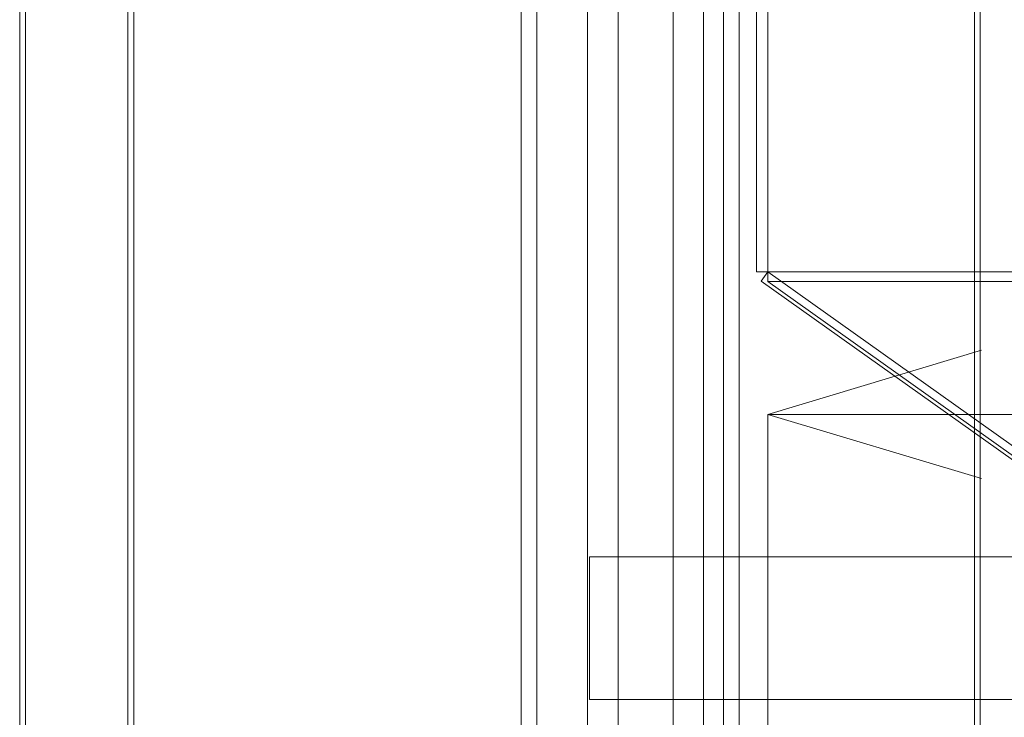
# Model space of a CAD drawing. Header units: millimetres. Extents: x -4395 to 65662, y -65530 to 6847.
# Tile 164 of 256: x -2250 to -1559, y -33912 to -33423. Entities that reach past the tile are written whole.
import ezdxf

# ---------------------------------------------------------------- set-up
doc = ezdxf.new("R2010")
doc.units = ezdxf.units.MM
for name, color, linetype, lineweight in [('COTAS_O', 1, 'Continuous', 0), ('frontal_C02', 7, 'Continuous', 0), ('frontal_C03', 7, 'Continuous', 0), ('frontal_dosificador', 7, 'Continuous', 0), ('frontal_tolva', 7, 'Continuous', 0)]:
    doc.layers.add(name, color=color, linetype=linetype, lineweight=lineweight)
doc.dimstyles.new('R19_100', dxfattribs={"dimtxt": 250, "dimasz": 150, "dimexe": 150, "dimexo": 80, "dimgap": 100, "dimtad": 1, "dimtih": 1, "dimtoh": 1, "dimdsep": 46, "dimcen": 0.09, "dimadec": 0, "dimazin": 0, "dimtfac": 1, "dimtdec": 4, "dimtofl": 0, "dimtmove": 0, "dimatfit": 3, "dimfxl": 1, "dimtolj": 1, "dimtzin": 0, "dimarcsym": 0})

# ---------------------------------------------------------------- blocks, each defined once
blk = doc.blocks.new('DIM_R33_42')
at = {"layer": 'COTAS_O'}
for p, q in [((-1725, -31700), (-1025, -31700)), ((-1025, -31700), (-1070, -31850)), ((-1025, -34400), (-1025, -31700)), ((-1025, -31700), (-980, -31850)), ((-1025, -34400), (-1070, -34250)), ((-1025, -34400), (-980, -34250)), ((-1725, -34400), (-1025, -34400))]:
    blk.add_line(p, q, dxfattribs=at)
blk.add_text('2700 O', height=250, rotation=90, dxfattribs=at).set_placement((-1125, -33050))
blk = doc.blocks.new('DIM_R33_43')
at = {"layer": 'COTAS_O'}
for p, q in [((-1725, -33700), (-1575, -33655)), ((1725, -33700), (1575, -33655)), ((-1725, -34400), (-1725, -33700)), ((-1725, -33700), (1725, -33700)), ((-1725, -33700), (-1575, -33745)), ((1725, -33700), (1575, -33745)), ((1725, -34400), (1725, -33700))]:
    blk.add_line(p, q, dxfattribs=at)
blk.add_text('3450 O', height=250, dxfattribs=at).set_placement((0, -33600))

msp = doc.modelspace()

# ---------------------------------------------------------------- linework, layer by layer
at = {"layer": 'frontal_C02'}
for p, q in [((-2250, -35988), (-2250, -33185.445)), ((-2246, -35988), (-2246, -33185.445)), ((-2174, -33185.445), (-2174, -35988)), ((-2170, -35988), (-2170, -33185.445))]:
    msp.add_line(p, q, dxfattribs=at)
at = {"layer": 'frontal_C03'}
for p, q in [((-1580, -35988), (-1580, -33352.082)), ((-1576, -35988), (-1576, -33352.082))]:
    msp.add_line(p, q, dxfattribs=at)
at = {"layer": 'frontal_dosificador'}
for p, q in [((-1830, -34780), (-1830, -32240)), ((-1770, -34780), (-1770, -32240)), ((-150, -33800), (-1850, -33800)), ((-1850, -33900), (-1850, -33800)), ((-150, -33900), (-1850, -33900))]:
    msp.add_line(p, q, dxfattribs=at)
at = {"layer": 'frontal_tolva'}
for p, q in [((-1898, -35980), (-1898, -32700)), ((-1887, -35980), (-1887, -32700)), ((-1756, -35980), (-1756, -32700)), ((-1745, -35980), (-1745, -32700)), ((-1733, -33600), (-1733, -32700)), ((-1725, -33600), (-1725, -32700)), ((-1851.5, -34332.806), (-1851.5, -32835.806)), ((-1791.5, -32835.806), (-1791.5, -34332.806)), ((-1851.5, -32870.194), (-1851.5, -34367.194)), ((-1791.5, -34367.194), (-1791.5, -32870.194)), ((-1725, -33600), (-1733, -33600)), ((-1725, -33600), (-1729.636, -33606.52)), ((1725, -33600), (-1725, -33600)), ((-600, -34400), (-1725, -33600)), ((-1725, -33600), (-1725, -33606.849)), ((-604.636, -34406.52), (-1729.636, -33606.52)), ((1725, -33606.849), (-1725, -33606.849)), ((-1725, -33606.849), (-600, -34406.849))]:
    msp.add_line(p, q, dxfattribs=at)

# ---------------------------------------------------------------- dimensions: what is measured, and where the dimension line sits
at = {"layer": 'COTAS_O'}
for p2, distance, picture, middle in [((-1725, -31700), -700, 'DIM_R33_42', (-1025, -33050)), ((1725, -34400), 700, 'DIM_R33_43', (0, -33700))]:
    dim = msp.add_aligned_dim(p1=(-1725, -34400), p2=p2, distance=distance, text='<> O', dimstyle='R19_100', dxfattribs=at)
    dim.commit()
    dim.dimension.update_dxf_attribs({"geometry": picture, "text_midpoint": middle})

doc.saveas('drawing.dxf')
